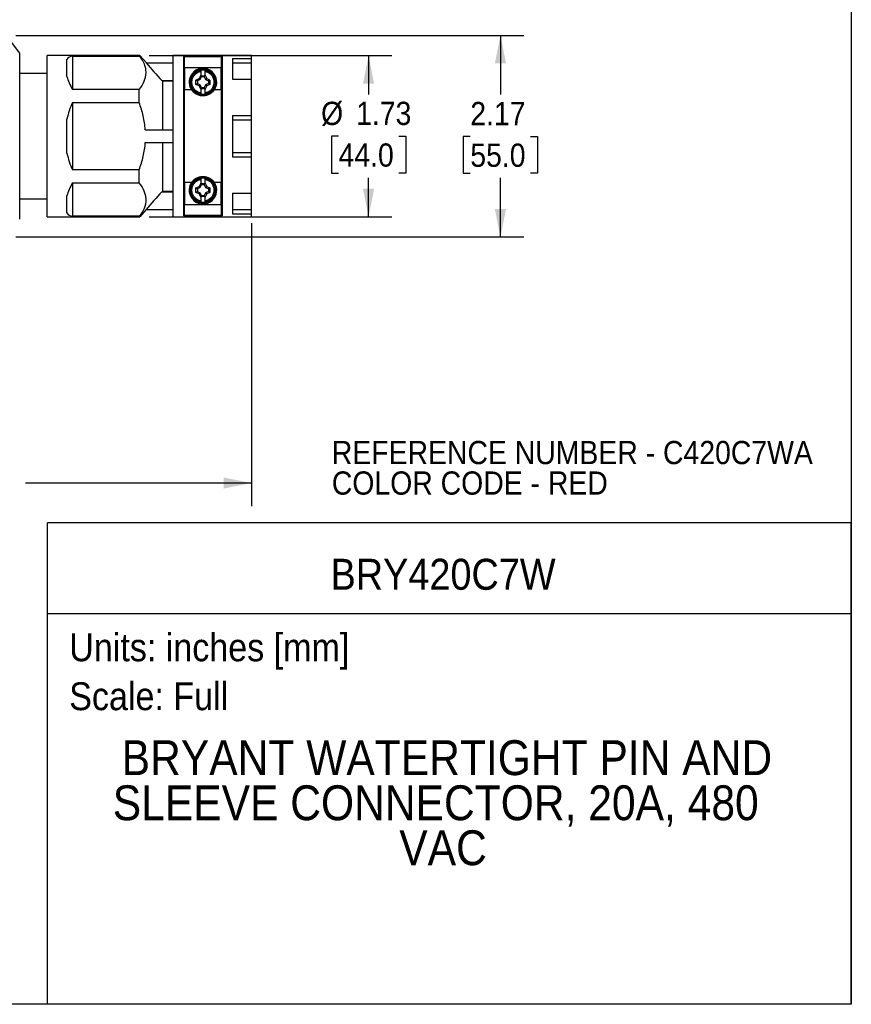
# Model space of a CAD drawing. Header units: inches. Extents: x 0 to 22, y 0 to 17.
# Tile 14 of 20: x 13.1 to 22, y 0 to 10.6. Entities that reach past the tile are written whole.
import ezdxf
from ezdxf.enums import TextEntityAlignment as Align

# ---------------------------------------------------------------- set-up
doc = ezdxf.new("R2010")
doc.units = ezdxf.units.IN
doc.header["$LTSCALE"] = 2
doc.header["$MEASUREMENT"] = 0
doc.linetypes.add('SLD-Solid', pattern=[0])
doc.layers.add('DIMENSIONS', color=140, linetype='SLD-Solid', lineweight=25)
doc.layers.add('TEXT', color=140, linetype='SLD-Solid', lineweight=25)
doc.layers.add('SLD-DEFPOINTS', color=7, linetype='Continuous')
doc.styles.add('SLDTEXTSTYLE0', font='GOTHIC.TTF', dxfattribs={"width": 0.913})
doc.dimstyles.new('SLDDIMSTYLE2', dxfattribs={"dimtxt": 0.25, "dimasz": 0.3, "dimexe": 0, "dimexo": 0.0625, "dimgap": 0.0625, "dimtad": 0, "dimtih": 1, "dimtoh": 1, "dimrnd": 1e-09, "dimzin": 12, "dimdsep": 46, "dimtxsty": 'SLDTEXTSTYLE0', "dimsah": 1, "dimcen": 0.09, "dimadec": 0, "dimazin": 3, "dimtfac": 1, "dimtofl": 0, "dimtmove": 0, "dimatfit": 3, "dimfxl": 0, "dimfrac": 2, "dimtolj": 1, "dimtzin": 12, "dimarcsym": 0})

# ---------------------------------------------------------------- blocks, each defined once
blk = doc.blocks.new('Block2')
at = {"color": 7, "linetype": 'SLD-Solid', "lineweight": 18}
for q in [(22, 17), (0, 0)]:
    blk.add_line((22, 0), q, dxfattribs=at)
blk = doc.blocks.new('SW_NOTE_0')
at = {"layer": 'TEXT', "color": 0, "insert": (0, 0.383), "char_height": 0.3, "attachment_point": 1, "style": 'SLDTEXTSTYLE0'}
blk.add_mtext('Scale: Full', dxfattribs=at)
blk = doc.blocks.new('SW_NOTE_0_1')
at = {"layer": 'TEXT', "color": 0, "insert": (0, 0.383), "char_height": 0.3, "attachment_point": 1, "style": 'SLDTEXTSTYLE0'}
blk.add_mtext('Units: inches [mm]', dxfattribs=at)
blk = doc.blocks.new('Block1')
at = {"layer": 'TEXT'}
for p, q in [((22, 5.178), (13.358, 5.178)), ((13.358, 0), (13.358, 5.178)), ((22, 0), (22, 5.178)), ((13.358, 4.204), (22, 4.204)), ((22, 0), (13.358, 0))]:
    blk.add_line(p, q, dxfattribs=at)
for name, p in [('SW_NOTE_0_1', (13.59, 3.607)), ('SW_NOTE_0', (13.59, 3.081))]:
    blk.add_blockref(name, p, dxfattribs=at)
at = {"layer": 'TEXT', "color": 140, "style": 'SLDTEXTSTYLE0', "width": 0.913}
for tag, height, p in [('AUTOATTR0', 0.333, (16.4, 4.359)), ('AUTOATTR1_0', 0.375, (14.154, 2.353)), ('AUTOATTR1_1', 0.375, (14.058, 1.868)), ('AUTOATTR1_2', 0.375, (17.139, 1.384))]:
    blk.add_attdef(tag, text='', height=height, dxfattribs=at).set_placement(p, align=Align.BOTTOM_LEFT)
blk = doc.blocks.new('SW_NOTE_0_2')
at = {"layer": 'TEXT', "color": 0, "char_height": 0.25, "attachment_point": 1, "style": 'SLDTEXTSTYLE0'}
for s, insert in [('REFERENCE NUMBER - C420C7WA', (0, 0.319)), ('COLOR CODE - RED', (0, -0.009))]:
    blk.add_mtext(s, dxfattribs=dict(at, insert=insert))
blk = doc.blocks.new('_D_4')
at = {"layer": 'DIMENSIONS'}
for p, q in [((15.549, 8.401), (15.549, 5.357)), ((9.266, 8.124), (9.266, 5.357)), ((9.266, 5.607), (11.697, 5.607)), ((11.992, 5.605), (11.916, 5.605)), ((11.916, 5.605), (11.916, 5.208)), ((12.823, 5.605), (12.9, 5.605)), ((12.9, 5.605), (12.9, 5.208)), ((15.549, 5.607), (13.119, 5.607)), ((11.916, 5.208), (11.992, 5.208)), ((12.9, 5.208), (12.823, 5.208))]:
    blk.add_line(p, q, dxfattribs=at)
for points in [[(9.266, 5.607), (9.566, 5.547), (9.566, 5.667)], [(15.549, 5.607), (15.249, 5.667), (15.249, 5.547)]]:
    blk.add_solid(points, dxfattribs=at)
at = {"layer": 'DIMENSIONS', "char_height": 0.25, "attachment_point": 1, "style": 'SLDTEXTSTYLE0'}
for s, insert in [('6.28', (12.085, 5.975)), ('159.6', (11.992, 5.527))]:
    blk.add_mtext(s, dxfattribs=dict(at, insert=insert))
blk = doc.blocks.new('_D_6')
at = {"layer": 'DIMENSIONS'}
for p, q in [((14.451, 10.204), (17.059, 10.204)), ((16.809, 10.204), (16.809, 9.786)), ((16.486, 9.338), (16.41, 9.338)), ((16.41, 9.338), (16.41, 8.941)), ((17.133, 9.338), (17.209, 9.338)), ((17.209, 9.338), (17.209, 8.941)), ((16.41, 8.941), (16.486, 8.941)), ((17.209, 8.941), (17.133, 8.941)), ((16.809, 8.472), (16.809, 8.89)), ((14.451, 8.472), (17.059, 8.472))]:
    blk.add_line(p, q, dxfattribs=at)
for points in [[(16.809, 10.204), (16.749, 9.904), (16.869, 9.904)], [(16.809, 8.472), (16.869, 8.772), (16.749, 8.772)]]:
    blk.add_solid(points, dxfattribs=at)
at = {"layer": 'DIMENSIONS', "char_height": 0.25, "attachment_point": 1, "style": 'SLDTEXTSTYLE0'}
for s, insert in [('%%c', (16.298, 9.708)), ('1.73', (16.675, 9.708)), ('44.0', (16.486, 9.26))]:
    blk.add_mtext(s, dxfattribs=dict(at, insert=insert))
blk = doc.blocks.new('_D_7')
at = {"layer": 'DIMENSIONS'}
for p, q in [((13.014, 10.421), (18.477, 10.421)), ((18.227, 10.421), (18.227, 9.787)), ((17.903, 9.336), (17.827, 9.336)), ((17.827, 9.336), (17.827, 8.939)), ((18.55, 9.336), (18.626, 9.336)), ((18.626, 9.336), (18.626, 8.939)), ((17.827, 8.939), (17.903, 8.939)), ((18.626, 8.939), (18.55, 8.939)), ((18.227, 8.255), (18.227, 8.888)), ((13.014, 8.255), (18.477, 8.255))]:
    blk.add_line(p, q, dxfattribs=at)
for points in [[(18.227, 10.421), (18.167, 10.121), (18.287, 10.121)], [(18.227, 8.255), (18.287, 8.555), (18.167, 8.555)]]:
    blk.add_solid(points, dxfattribs=at)
at = {"layer": 'DIMENSIONS', "char_height": 0.25, "attachment_point": 1, "style": 'SLDTEXTSTYLE0'}
for s, insert in [('2.17', (17.903, 9.706)), ('55.0', (17.903, 9.258))]:
    blk.add_mtext(s, dxfattribs=dict(at, insert=insert))

msp = doc.modelspace()

# ---------------------------------------------------------------- linework, layer by layer
at = {"color": 7, "linetype": 'SLD-Solid'}
for p, q in [((22, 17), (22, 0)), ((22, 0), (0, 0))]:
    msp.add_line(p, q, dxfattribs=at)
for p, q in [((13.058, 10.23), (12.914, 10.421)), ((14.351, 10.204), (13.353, 10.204)), ((13.353, 9.338), (13.353, 10.204)), ((13.625, 10.2), (14.35, 10.2)), ((13.625, 10.2), (13.625, 9.839)), ((14.421, 10.126), (14.351, 10.204)), ((15.549, 10.204), (14.703, 10.204)), ((14.703, 10.204), (14.703, 8.472)), ((14.821, 10.195), (15.234, 10.195)), ((14.821, 8.481), (14.821, 10.195)), ((15.225, 10.191), (14.831, 10.191)), ((14.831, 10.074), (14.831, 10.191)), ((15.225, 10.191), (15.225, 10.074)), ((15.234, 10.195), (15.234, 8.481)), ((15.344, 10.175), (15.549, 10.175)), ((15.344, 10.175), (15.344, 9.95)), ((15.549, 10.175), (15.549, 10.204)), ((15.549, 10.125), (15.549, 10.175)), ((13.566, 9.979), (13.566, 10.163)), ((14.417, 10.125), (14.703, 10.125)), ((15.225, 10.074), (14.831, 10.074)), ((14.831, 10.074), (14.831, 9.836)), ((15.225, 9.836), (15.225, 10.074)), ((15.344, 10.125), (15.549, 10.125)), ((15.549, 9.95), (15.549, 10.125)), ((13.353, 10.013), (13.057, 10.013)), ((14.953, 9.942), (14.988, 9.959)), ((15.004, 9.994), (14.988, 9.959)), ((14.988, 9.959), (14.999, 9.947)), ((14.999, 9.947), (15.014, 9.979)), ((15.004, 9.994), (15.008, 9.994)), ((15.008, 9.987), (15.004, 9.994)), ((15.008, 9.994), (15.008, 10.036)), ((15.008, 9.987), (15.008, 9.994)), ((15.009, 9.985), (15.008, 9.982)), ((15.014, 9.979), (15.009, 9.985)), ((15.046, 9.985), (15.009, 9.985)), ((15.014, 9.979), (15.042, 9.979)), ((15.046, 9.985), (15.042, 9.979)), ((15.042, 9.979), (15.057, 9.947)), ((15.047, 9.982), (15.046, 9.985)), ((15.047, 10.036), (15.047, 9.994)), ((15.047, 9.994), (15.052, 9.994)), ((15.052, 9.994), (15.047, 9.987)), ((15.047, 9.994), (15.047, 9.987)), ((15.052, 9.994), (15.068, 9.959)), ((15.057, 9.947), (15.068, 9.959)), ((15.068, 9.959), (15.103, 9.942)), ((14.585, 9.936), (14.703, 9.936)), ((14.596, 9.928), (14.59, 9.936)), ((14.703, 9.928), (14.596, 9.928)), ((14.596, 9.407), (14.596, 9.928)), ((14.953, 9.895), (14.953, 9.942)), ((14.953, 9.942), (14.968, 9.933)), ((14.953, 9.895), (14.968, 9.904)), ((14.988, 9.878), (14.953, 9.895)), ((14.999, 9.947), (14.968, 9.933)), ((14.968, 9.933), (14.968, 9.904)), ((14.968, 9.904), (14.999, 9.89)), ((14.999, 9.89), (14.988, 9.878)), ((15.004, 9.843), (14.988, 9.878)), ((15.014, 9.858), (14.999, 9.89)), ((15.008, 9.85), (15.004, 9.843)), ((15.008, 9.855), (15.009, 9.852)), ((15.008, 9.843), (15.008, 9.85)), ((15.009, 9.852), (15.014, 9.858)), ((15.009, 9.852), (15.046, 9.852)), ((15.042, 9.858), (15.014, 9.858)), ((15.057, 9.89), (15.042, 9.858)), ((15.042, 9.858), (15.046, 9.852)), ((15.046, 9.852), (15.047, 9.855)), ((15.047, 9.85), (15.052, 9.843)), ((15.047, 9.85), (15.047, 9.843)), ((15.068, 9.878), (15.052, 9.843)), ((15.057, 9.947), (15.088, 9.933)), ((15.088, 9.904), (15.057, 9.89)), ((15.068, 9.878), (15.057, 9.89)), ((15.103, 9.895), (15.068, 9.878)), ((15.103, 9.942), (15.088, 9.933)), ((15.088, 9.933), (15.088, 9.904)), ((15.103, 9.895), (15.088, 9.904)), ((15.103, 9.942), (15.103, 9.895)), ((15.166, 9.919), (15.159, 9.919)), ((15.344, 9.95), (15.549, 9.95)), ((15.549, 9.562), (15.549, 9.95)), ((14.343, 9.839), (13.625, 9.839)), ((14.831, 8.84), (14.831, 9.836)), ((14.906, 9.836), (14.831, 9.836)), ((15.008, 9.843), (15.004, 9.843)), ((15.008, 9.801), (15.008, 9.843)), ((15.047, 9.843), (15.047, 9.801)), ((15.052, 9.843), (15.047, 9.843)), ((15.225, 9.836), (15.15, 9.836)), ((15.225, 9.836), (15.225, 8.84)), ((13.625, 9.699), (14.342, 9.699)), ((13.625, 9.699), (13.625, 8.977)), ((14.831, 9.689), (14.821, 9.689)), ((15.234, 9.689), (15.225, 9.689)), ((15.344, 9.562), (15.549, 9.562)), ((15.344, 9.562), (15.344, 9.114)), ((15.549, 9.514), (15.549, 9.562)), ((13.566, 9.154), (13.566, 9.521)), ((15.344, 9.514), (15.549, 9.514)), ((15.549, 9.162), (15.549, 9.514)), ((13.353, 8.472), (13.353, 9.338)), ((14.408, 9.407), (14.703, 9.407)), ((14.408, 9.269), (14.703, 9.269)), ((14.596, 8.747), (14.596, 9.269)), ((15.344, 9.162), (15.549, 9.162)), ((15.344, 9.114), (15.549, 9.114)), ((15.549, 9.114), (15.549, 9.162)), ((15.549, 8.725), (15.549, 9.114)), ((14.342, 8.977), (13.625, 8.977)), ((14.821, 8.986), (14.831, 8.986)), ((15.225, 8.986), (15.234, 8.986)), ((13.625, 8.836), (14.343, 8.836)), ((13.625, 8.836), (13.625, 8.476)), ((14.906, 8.84), (14.831, 8.84)), ((14.831, 8.84), (14.831, 8.601)), ((14.953, 8.781), (14.988, 8.797)), ((15.004, 8.832), (14.988, 8.797)), ((14.988, 8.797), (14.999, 8.786)), ((14.999, 8.786), (15.014, 8.817)), ((15.004, 8.832), (15.008, 8.832)), ((15.008, 8.826), (15.004, 8.832)), ((15.008, 8.832), (15.008, 8.875)), ((15.008, 8.826), (15.008, 8.832)), ((15.009, 8.824), (15.008, 8.821)), ((15.014, 8.817), (15.009, 8.824)), ((15.046, 8.824), (15.009, 8.824)), ((15.014, 8.817), (15.042, 8.817)), ((15.046, 8.824), (15.042, 8.817)), ((15.042, 8.817), (15.057, 8.786)), ((15.047, 8.821), (15.046, 8.824)), ((15.047, 8.875), (15.047, 8.832)), ((15.047, 8.832), (15.052, 8.832)), ((15.052, 8.832), (15.047, 8.826)), ((15.047, 8.832), (15.047, 8.826)), ((15.052, 8.832), (15.068, 8.797)), ((15.057, 8.786), (15.068, 8.797)), ((15.068, 8.797), (15.103, 8.781)), ((15.225, 8.84), (15.15, 8.84)), ((15.225, 8.601), (15.225, 8.84)), ((13.566, 8.513), (13.566, 8.697)), ((14.585, 8.74), (14.703, 8.74)), ((14.59, 8.74), (14.596, 8.747)), ((14.596, 8.747), (14.703, 8.747)), ((14.953, 8.733), (14.953, 8.781)), ((14.953, 8.781), (14.968, 8.771)), ((14.953, 8.733), (14.968, 8.743)), ((14.988, 8.717), (14.953, 8.733)), ((14.999, 8.786), (14.968, 8.771)), ((14.968, 8.771), (14.968, 8.743)), ((14.968, 8.743), (14.999, 8.728)), ((14.999, 8.728), (14.988, 8.717)), ((15.004, 8.682), (14.988, 8.717)), ((15.014, 8.697), (14.999, 8.728)), ((15.008, 8.688), (15.004, 8.682)), ((15.008, 8.693), (15.009, 8.691)), ((15.008, 8.682), (15.008, 8.688)), ((15.009, 8.691), (15.014, 8.697)), ((15.009, 8.691), (15.046, 8.691)), ((15.042, 8.697), (15.014, 8.697)), ((15.057, 8.728), (15.042, 8.697)), ((15.042, 8.697), (15.046, 8.691)), ((15.046, 8.691), (15.047, 8.693)), ((15.047, 8.688), (15.052, 8.682)), ((15.047, 8.688), (15.047, 8.682)), ((15.068, 8.717), (15.052, 8.682)), ((15.057, 8.786), (15.088, 8.771)), ((15.088, 8.743), (15.057, 8.728)), ((15.068, 8.717), (15.057, 8.728)), ((15.103, 8.733), (15.068, 8.717)), ((15.103, 8.781), (15.088, 8.771)), ((15.088, 8.771), (15.088, 8.743)), ((15.103, 8.733), (15.088, 8.743)), ((15.103, 8.781), (15.103, 8.733)), ((15.166, 8.757), (15.159, 8.757)), ((15.344, 8.725), (15.549, 8.725)), ((15.344, 8.725), (15.344, 8.501)), ((15.549, 8.55), (15.549, 8.726)), ((13.057, 8.663), (13.353, 8.663)), ((15.225, 8.601), (14.831, 8.601)), ((14.831, 8.485), (14.831, 8.601)), ((15.008, 8.682), (15.004, 8.682)), ((15.008, 8.64), (15.008, 8.682)), ((15.047, 8.682), (15.047, 8.64)), ((15.052, 8.682), (15.047, 8.682)), ((15.225, 8.601), (15.225, 8.485)), ((14.35, 8.476), (13.625, 8.476)), ((14.352, 8.472), (14.421, 8.55)), ((14.417, 8.55), (14.703, 8.55)), ((15.234, 8.481), (14.821, 8.481)), ((15.225, 8.485), (14.831, 8.485)), ((15.344, 8.55), (15.549, 8.55)), ((15.344, 8.501), (15.549, 8.501)), ((15.549, 8.501), (15.549, 8.55)), ((15.549, 8.472), (15.549, 8.501)), ((13.353, 8.472), (14.351, 8.472)), ((14.703, 8.472), (15.549, 8.472))]:
    msp.add_line(p, q)
for centre, radius, start, end in [((15.028, 9.919), 0.148, 325.9278, 214.0722), ((14.412, 9.338), 0.866, 155.38, 167.7612), ((14.412, 9.338), 0.866, 192.2388, 204.62), ((15.028, 8.757), 0.148, 145.9278, 34.0722)]:
    msp.add_arc(centre, radius, start, end)
for major_axis, start_param, end_param in [((-0.837, 0.837), 6.115285, 6.331378), ((-0.837, 0.837), 0.475406, 0.691499), ((0.837, 0.837), 2.450094, 2.666187), ((0.837, 0.837), 3.0934, 3.309493)]:
    msp.add_ellipse((14.412, 9.338), major_axis=major_axis, ratio=0.267949, start_param=start_param, end_param=end_param)
for points, knots in [([(13.057, 10.231), (13.057, 10.231), (13.057, 10.23), (13.057, 10.23), (13.057, 10.229), (13.057, 10.227), (13.057, 10.225), (13.057, 10.223), (13.057, 10.22), (13.057, 10.217), (13.057, 10.209), (13.057, 10.194), (13.057, 10.164), (13.057, 10.126), (13.057, 10.081), (13.057, 10.029), (13.057, 9.97), (13.057, 9.905), (13.057, 9.835), (13.057, 9.759), (13.057, 9.68), (13.057, 9.597), (13.057, 9.484), (13.057, 9.338), (13.057, 9.192), (13.057, 9.078), (13.057, 8.996), (13.057, 8.916), (13.057, 8.841), (13.057, 8.771), (13.057, 8.706), (13.057, 8.647), (13.057, 8.594), (13.057, 8.549), (13.057, 8.512), (13.057, 8.482), (13.057, 8.465), (13.057, 8.456), (13.057, 8.451), (13.057, 8.448), (13.057, 8.446), (13.057, 8.445), (13.057, 8.445)], [0, 0, 0, 0, 0.006963, 0.013914, 0.020857, 0.027795, 0.034732, 0.04167, 0.048614, 0.055566, 0.062531, 0.09378, 0.125037, 0.156287, 0.187544, 0.218793, 0.25005, 0.2813, 0.312557, 0.343807, 0.375064, 0.406313, 0.43757, 0.500001, 0.562432, 0.593682, 0.624939, 0.656188, 0.687446, 0.718695, 0.749952, 0.781202, 0.812459, 0.843708, 0.874966, 0.906215, 0.937472, 0.949996, 0.962491, 0.974977, 0.987474, 1, 1, 1, 1]), ([(14.343, 9.839), (14.365, 9.868), (14.383, 9.898), (14.408, 9.958), (14.415, 9.988), (14.416, 10.027), (14.416, 10.035), (14.415, 10.05), (14.414, 10.058), (14.41, 10.081), (14.405, 10.096), (14.388, 10.141), (14.371, 10.171), (14.35, 10.2)], [0, 0, 0, 0, 0.25, 0.25, 0.5, 0.5, 0.5625, 0.5625, 0.625, 0.625, 0.75, 0.75, 1, 1, 1, 1]), ([(14.35, 10.2), (14.35, 10.203), (14.351, 10.205), (14.351, 10.204), (14.351, 10.203)], [0, 0, 0, 0, 0.873725, 1, 1, 1, 1]), ([(15.166, 9.919), (15.166, 9.937), (15.162, 9.955), (15.148, 9.988), (15.138, 10.003), (15.112, 10.029), (15.097, 10.039), (15.064, 10.053), (15.046, 10.056), (15.01, 10.056), (14.992, 10.053), (14.958, 10.039), (14.943, 10.029), (14.918, 10.003), (14.907, 9.988), (14.894, 9.955), (14.89, 9.937), (14.89, 9.919)], [0, 0, 0, 0, 0.125, 0.125, 0.25, 0.25, 0.375, 0.375, 0.5, 0.5, 0.625, 0.625, 0.75, 0.75, 0.875, 0.875, 1, 1, 1, 1]), ([(15.008, 9.789), (14.993, 9.792), (14.978, 9.797), (14.951, 9.812), (14.939, 9.822), (14.918, 9.845), (14.911, 9.859), (14.9, 9.888), (14.897, 9.903), (14.897, 9.934), (14.9, 9.95), (14.911, 9.979), (14.918, 9.992), (14.939, 10.016), (14.951, 10.026), (14.978, 10.041), (14.993, 10.046), (15.008, 10.048)], [0, 0, 0, 0, 0.125, 0.125, 0.25, 0.25, 0.375, 0.375, 0.5, 0.5, 0.625, 0.625, 0.75, 0.75, 0.875, 0.875, 1, 1, 1, 1]), ([(15.008, 9.801), (14.994, 9.803), (14.981, 9.808), (14.957, 9.822), (14.946, 9.831), (14.928, 9.852), (14.921, 9.865), (14.911, 9.891), (14.909, 9.905), (14.909, 9.933), (14.911, 9.946), (14.921, 9.973), (14.928, 9.985), (14.946, 10.006), (14.957, 10.015), (14.981, 10.029), (14.994, 10.034), (15.008, 10.036)], [0, 0, 0, 0, 0.125, 0.125, 0.25, 0.25, 0.375, 0.375, 0.5, 0.5, 0.625, 0.625, 0.75, 0.75, 0.875, 0.875, 1, 1, 1, 1]), ([(15.008, 10.036), (15.008, 10.037), (15.008, 10.038), (15.008, 10.04), (15.008, 10.042), (15.008, 10.044), (15.008, 10.045), (15.008, 10.046), (15.008, 10.047), (15.008, 10.048), (15.008, 10.048), (15.008, 10.048)], [0, 0, 0, 0, 0.127718, 0.25126, 0.370627, 0.485822, 0.596859, 0.703761, 0.806556, 0.905286, 1, 1, 1, 1]), ([(15.047, 10.048), (15.063, 10.046), (15.078, 10.041), (15.105, 10.026), (15.117, 10.016), (15.137, 9.992), (15.145, 9.979), (15.156, 9.95), (15.159, 9.934), (15.159, 9.919)], [0, 0, 0, 0, 0.25, 0.25, 0.5, 0.5, 0.75, 0.75, 1, 1, 1, 1]), ([(15.047, 10.048), (15.047, 10.048), (15.047, 10.048), (15.047, 10.047), (15.047, 10.045), (15.047, 10.044), (15.047, 10.041), (15.047, 10.039), (15.047, 10.037), (15.047, 10.036)], [0, 0, 0, 0, 0.122533, 0.251724, 0.387667, 0.530433, 0.680066, 0.836587, 1, 1, 1, 1]), ([(15.047, 10.036), (15.061, 10.034), (15.075, 10.029), (15.099, 10.015), (15.11, 10.006), (15.128, 9.985), (15.135, 9.973), (15.144, 9.946), (15.147, 9.933), (15.147, 9.905), (15.144, 9.891), (15.135, 9.865), (15.128, 9.852), (15.11, 9.831), (15.099, 9.822), (15.075, 9.808), (15.061, 9.803), (15.047, 9.801)], [0, 0, 0, 0, 0.125, 0.125, 0.25, 0.25, 0.375, 0.375, 0.5, 0.5, 0.625, 0.625, 0.75, 0.75, 0.875, 0.875, 1, 1, 1, 1]), ([(14.89, 9.919), (14.89, 9.901), (14.894, 9.883), (14.907, 9.849), (14.918, 9.834), (14.943, 9.808), (14.958, 9.798), (14.992, 9.784), (15.01, 9.781), (15.046, 9.781), (15.064, 9.784), (15.097, 9.798), (15.112, 9.808), (15.138, 9.834), (15.148, 9.849), (15.162, 9.883), (15.166, 9.901), (15.166, 9.919)], [0, 0, 0, 0, 0.125, 0.125, 0.25, 0.25, 0.375, 0.375, 0.5, 0.5, 0.625, 0.625, 0.75, 0.75, 0.875, 0.875, 1, 1, 1, 1]), ([(15.159, 9.919), (15.159, 9.903), (15.156, 9.888), (15.145, 9.859), (15.137, 9.845), (15.117, 9.822), (15.105, 9.812), (15.078, 9.797), (15.063, 9.792), (15.047, 9.789)], [0, 0, 0, 0, 0.25, 0.25, 0.5, 0.5, 0.75, 0.75, 1, 1, 1, 1]), ([(14.342, 9.699), (14.342, 9.723), (14.342, 9.748), (14.342, 9.795), (14.343, 9.817), (14.343, 9.839)], [0, 0, 0, 0, 0.5, 0.5, 1, 1, 1, 1]), ([(15.15, 9.836), (15.147, 9.831), (15.144, 9.827), (15.136, 9.818), (15.132, 9.814), (15.12, 9.802), (15.11, 9.796), (15.094, 9.787), (15.089, 9.784), (15.077, 9.779), (15.071, 9.777), (15.053, 9.773), (15.041, 9.771), (15.022, 9.771), (15.015, 9.771), (15.003, 9.773), (14.997, 9.774), (14.985, 9.777), (14.979, 9.779), (14.967, 9.784), (14.962, 9.786), (14.946, 9.795), (14.936, 9.802), (14.919, 9.818), (14.912, 9.827), (14.906, 9.836)], [0, 0, 0, 0, 0.0625, 0.0625, 0.125, 0.125, 0.25, 0.25, 0.3125, 0.3125, 0.375, 0.375, 0.5, 0.5, 0.5625, 0.5625, 0.625, 0.625, 0.6875, 0.6875, 0.75, 0.75, 0.875, 0.875, 1, 1, 1, 1]), ([(15.008, 9.789), (15.008, 9.789), (15.008, 9.79), (15.008, 9.79), (15.008, 9.792), (15.008, 9.793), (15.008, 9.796), (15.008, 9.798), (15.008, 9.8), (15.008, 9.801)], [0, 0, 0, 0, 0.122533, 0.251724, 0.387667, 0.530433, 0.680066, 0.836587, 1, 1, 1, 1]), ([(15.047, 9.801), (15.047, 9.8), (15.047, 9.799), (15.047, 9.797), (15.047, 9.795), (15.047, 9.793), (15.047, 9.792), (15.047, 9.791), (15.047, 9.79), (15.047, 9.789), (15.047, 9.789), (15.047, 9.789)], [0, 0, 0, 0, 0.127718, 0.25126, 0.370627, 0.485822, 0.596859, 0.703761, 0.806556, 0.905286, 1, 1, 1, 1]), ([(14.408, 9.407), (14.406, 9.432), (14.403, 9.457), (14.396, 9.507), (14.391, 9.531), (14.374, 9.604), (14.359, 9.652), (14.342, 9.699)], [0, 0, 0, 0, 0.25, 0.25, 0.5, 0.5, 1, 1, 1, 1]), ([(14.342, 8.977), (14.359, 9.024), (14.374, 9.072), (14.397, 9.17), (14.405, 9.219), (14.408, 9.269)], [0, 0, 0, 0, 0.5, 0.5, 1, 1, 1, 1]), ([(14.343, 8.836), (14.343, 8.847), (14.343, 8.859), (14.342, 8.882), (14.342, 8.893), (14.342, 8.929), (14.342, 8.953), (14.342, 8.977)], [0, 0, 0, 0, 0.25, 0.25, 0.5, 0.5, 1, 1, 1, 1]), ([(14.906, 8.84), (14.912, 8.849), (14.919, 8.858), (14.936, 8.873), (14.946, 8.88), (14.961, 8.889), (14.967, 8.892), (14.978, 8.896), (14.984, 8.898), (15.002, 8.903), (15.015, 8.905), (15.034, 8.905), (15.04, 8.904), (15.053, 8.903), (15.059, 8.902), (15.071, 8.898), (15.077, 8.896), (15.089, 8.892), (15.094, 8.889), (15.11, 8.88), (15.12, 8.873), (15.137, 8.858), (15.144, 8.849), (15.15, 8.84)], [0, 0, 0, 0, 0.125, 0.125, 0.25, 0.25, 0.3125, 0.3125, 0.375, 0.375, 0.5, 0.5, 0.5625, 0.5625, 0.625, 0.625, 0.6875, 0.6875, 0.75, 0.75, 0.875, 0.875, 1, 1, 1, 1]), ([(14.35, 8.476), (14.371, 8.505), (14.388, 8.534), (14.411, 8.594), (14.417, 8.625), (14.416, 8.672), (14.414, 8.687), (14.407, 8.718), (14.402, 8.733), (14.383, 8.778), (14.365, 8.807), (14.343, 8.836)], [0, 0, 0, 0, 0.25, 0.25, 0.5, 0.5, 0.625, 0.625, 0.75, 0.75, 1, 1, 1, 1]), ([(14.89, 8.757), (14.89, 8.76), (14.89, 8.765), (14.891, 8.773), (14.892, 8.78), (14.893, 8.788), (14.895, 8.795), (14.898, 8.803), (14.903, 8.816), (14.912, 8.834), (14.93, 8.855), (14.951, 8.873), (14.975, 8.885), (15.001, 8.893), (15.028, 8.896), (15.055, 8.893), (15.081, 8.885), (15.105, 8.873), (15.126, 8.855), (15.143, 8.834), (15.154, 8.814), (15.16, 8.797), (15.163, 8.784), (15.165, 8.771), (15.165, 8.762), (15.166, 8.757)], [0, 0, 0, 0, 0.0180135, 0.0358871, 0.0536771, 0.0714406, 0.0892348, 0.1071168, 0.1251426, 0.1875961, 0.2501005, 0.312554, 0.3750584, 0.4375119, 0.5000163, 0.5624699, 0.6249742, 0.6874278, 0.7499321, 0.8123857, 0.8748901, 0.906311, 0.9374324, 0.9685601, 1, 1, 1, 1]), ([(15.008, 8.628), (14.993, 8.63), (14.978, 8.635), (14.951, 8.65), (14.939, 8.66), (14.918, 8.684), (14.911, 8.697), (14.9, 8.726), (14.897, 8.742), (14.897, 8.773), (14.9, 8.788), (14.911, 8.817), (14.918, 8.831), (14.939, 8.854), (14.951, 8.864), (14.978, 8.879), (14.993, 8.884), (15.008, 8.886)], [0, 0, 0, 0, 0.125, 0.125, 0.25, 0.25, 0.375, 0.375, 0.5, 0.5, 0.625, 0.625, 0.75, 0.75, 0.875, 0.875, 1, 1, 1, 1]), ([(15.008, 8.64), (14.994, 8.642), (14.981, 8.647), (14.957, 8.661), (14.946, 8.67), (14.928, 8.691), (14.921, 8.703), (14.911, 8.729), (14.909, 8.743), (14.909, 8.771), (14.911, 8.785), (14.921, 8.811), (14.928, 8.823), (14.946, 8.845), (14.957, 8.854), (14.981, 8.868), (14.994, 8.872), (15.008, 8.875)], [0, 0, 0, 0, 0.125, 0.125, 0.25, 0.25, 0.375, 0.375, 0.5, 0.5, 0.625, 0.625, 0.75, 0.75, 0.875, 0.875, 1, 1, 1, 1]), ([(15.008, 8.875), (15.008, 8.875), (15.008, 8.877), (15.008, 8.879), (15.008, 8.881), (15.008, 8.882), (15.008, 8.884), (15.008, 8.885), (15.008, 8.886), (15.008, 8.886), (15.008, 8.886), (15.008, 8.886)], [0, 0, 0, 0, 0.1277179, 0.2512603, 0.3706265, 0.4858219, 0.5968594, 0.7037606, 0.8065561, 0.9052862, 1, 1, 1, 1]), ([(15.047, 8.886), (15.063, 8.884), (15.078, 8.879), (15.105, 8.864), (15.117, 8.854), (15.137, 8.831), (15.145, 8.817), (15.156, 8.788), (15.159, 8.773), (15.159, 8.757)], [0, 0, 0, 0, 0.25, 0.25, 0.5, 0.5, 0.75, 0.75, 1, 1, 1, 1]), ([(15.047, 8.886), (15.047, 8.886), (15.047, 8.886), (15.047, 8.885), (15.047, 8.884), (15.047, 8.882), (15.047, 8.88), (15.047, 8.877), (15.047, 8.876), (15.047, 8.875)], [0, 0, 0, 0, 0.1225334, 0.2517241, 0.3876674, 0.530433, 0.6800658, 0.8365873, 1, 1, 1, 1]), ([(15.047, 8.875), (15.061, 8.872), (15.075, 8.868), (15.099, 8.854), (15.11, 8.845), (15.128, 8.823), (15.135, 8.811), (15.144, 8.785), (15.147, 8.771), (15.147, 8.743), (15.144, 8.729), (15.135, 8.703), (15.128, 8.691), (15.11, 8.67), (15.099, 8.661), (15.075, 8.647), (15.061, 8.642), (15.047, 8.64)], [0, 0, 0, 0, 0.125, 0.125, 0.25, 0.25, 0.375, 0.375, 0.5, 0.5, 0.625, 0.625, 0.75, 0.75, 0.875, 0.875, 1, 1, 1, 1]), ([(15.166, 8.757), (15.166, 8.755), (15.165, 8.749), (15.165, 8.742), (15.164, 8.734), (15.162, 8.727), (15.16, 8.719), (15.158, 8.712), (15.153, 8.698), (15.143, 8.68), (15.126, 8.659), (15.105, 8.642), (15.081, 8.629), (15.055, 8.621), (15.028, 8.619), (15.001, 8.621), (14.975, 8.629), (14.951, 8.642), (14.93, 8.659), (14.912, 8.68), (14.902, 8.7), (14.896, 8.717), (14.892, 8.73), (14.89, 8.744), (14.89, 8.753), (14.89, 8.757)], [0, 0, 0, 0, 0.018013, 0.035887, 0.053677, 0.071441, 0.089235, 0.107117, 0.125143, 0.187596, 0.2501, 0.312554, 0.375058, 0.437512, 0.500016, 0.56247, 0.624974, 0.687428, 0.749932, 0.812386, 0.87489, 0.906311, 0.937432, 0.96856, 1, 1, 1, 1]), ([(15.159, 8.757), (15.159, 8.742), (15.156, 8.726), (15.145, 8.697), (15.137, 8.684), (15.117, 8.66), (15.105, 8.65), (15.078, 8.635), (15.063, 8.63), (15.047, 8.628)], [0, 0, 0, 0, 0.25, 0.25, 0.5, 0.5, 0.75, 0.75, 1, 1, 1, 1]), ([(15.008, 8.628), (15.008, 8.628), (15.008, 8.628), (15.008, 8.629), (15.008, 8.63), (15.008, 8.632), (15.008, 8.634), (15.008, 8.637), (15.008, 8.639), (15.008, 8.64)], [0, 0, 0, 0, 0.122533, 0.251724, 0.387667, 0.530433, 0.680066, 0.836587, 1, 1, 1, 1]), ([(15.047, 8.64), (15.047, 8.639), (15.047, 8.638), (15.047, 8.635), (15.047, 8.634), (15.047, 8.632), (15.047, 8.63), (15.047, 8.629), (15.047, 8.629), (15.047, 8.628), (15.047, 8.628), (15.047, 8.628)], [0, 0, 0, 0, 0.127718, 0.25126, 0.370627, 0.485822, 0.596859, 0.703761, 0.806556, 0.905286, 1, 1, 1, 1]), ([(14.351, 8.473), (14.351, 8.472), (14.351, 8.471), (14.35, 8.473), (14.35, 8.476)], [0, 0, 0, 0, 0.224028, 1, 1, 1, 1])]:
    msp.add_open_spline(points, degree=3, knots=knots)
for points in [[(14.417, 10.125), (14.473, 10.062), (14.529, 9.999), (14.585, 9.936)], [(15.008, 10.051), (15.021, 10.053), (15.034, 10.053), (15.047, 10.051)], [(15.008, 10.048), (15.008, 10.049), (15.008, 10.05), (15.008, 10.051)], [(15.047, 10.051), (15.047, 10.05), (15.047, 10.049), (15.047, 10.048)], [(15.008, 9.786), (15.008, 9.787), (15.008, 9.788), (15.008, 9.789)], [(15.047, 9.786), (15.034, 9.784), (15.021, 9.784), (15.008, 9.786)], [(15.047, 9.789), (15.047, 9.788), (15.047, 9.787), (15.047, 9.786)], [(15.008, 8.89), (15.021, 8.892), (15.034, 8.892), (15.047, 8.89)], [(15.008, 8.886), (15.008, 8.888), (15.008, 8.889), (15.008, 8.89)], [(15.047, 8.89), (15.047, 8.889), (15.047, 8.888), (15.047, 8.886)], [(14.585, 8.74), (14.529, 8.677), (14.473, 8.614), (14.417, 8.55)], [(15.008, 8.624), (15.008, 8.626), (15.008, 8.627), (15.008, 8.628)], [(15.047, 8.624), (15.034, 8.623), (15.021, 8.623), (15.008, 8.624)], [(15.047, 8.628), (15.047, 8.627), (15.047, 8.626), (15.047, 8.624)]]:
    msp.add_open_spline(points, degree=3)

# ---------------------------------------------------------------- block references
at = {"layer": 'SLD-DEFPOINTS'}
msp.add_blockref('Block2', (0, 0), dxfattribs=at)
ref = msp.add_blockref('Block1', (0, 0), dxfattribs=at)
ref.add_attrib('AUTOATTR0', 'BRY420C7W', dxfattribs={"layer": 'TEXT', "height": 0.3333, "style": 'SLDTEXTSTYLE0', "width": 0.913}).set_placement((16.4, 4.359), align=Align.BOTTOM_LEFT)
ref.add_attrib('AUTOATTR1_0', 'BRYANT WATERTIGHT PIN AND ', dxfattribs={"layer": 'TEXT', "height": 0.375, "style": 'SLDTEXTSTYLE0', "width": 0.913}).set_placement((14.154, 2.353), align=Align.BOTTOM_LEFT)
ref.add_attrib('AUTOATTR1_1', 'SLEEVE CONNECTOR, 20A, 480 ', dxfattribs={"layer": 'TEXT', "height": 0.375, "style": 'SLDTEXTSTYLE0', "width": 0.913}).set_placement((14.058, 1.868), align=Align.BOTTOM_LEFT)
ref.add_attrib('AUTOATTR1_2', 'VAC', dxfattribs={"layer": 'TEXT', "height": 0.375, "style": 'SLDTEXTSTYLE0', "width": 0.913}).set_placement((17.139, 1.384), align=Align.BOTTOM_LEFT)
at = {"layer": 'TEXT'}
msp.add_blockref('SW_NOTE_0_2', (16.414, 5.741), dxfattribs=at)

# ---------------------------------------------------------------- dimensions: what is measured, and where the dimension line sits
at = {"layer": 'DIMENSIONS'}
for base, p1, p2, angle, picture, middle in [((18.227, 8.255), (12.914, 10.421), (12.914, 8.255), 90, '_D_7', (18.227, 9.338)), ((15.549, 5.607), (9.266, 8.224), (15.549, 8.501), 0, '_D_4', (12.408, 5.607))]:
    dim = msp.add_linear_dim(base=base, p1=p1, p2=p2, angle=angle, dimstyle='SLDDIMSTYLE2', dxfattribs=at)
    dim.commit()
    dim.dimension.update_dxf_attribs({"geometry": picture, "text_midpoint": middle, "dimtype": 160})
dim = msp.add_linear_dim(base=(16.809, 8.472), p1=(14.351, 10.204), p2=(14.351, 8.472), angle=90, text='%%c<>', dimstyle='SLDDIMSTYLE2', dxfattribs=at)
dim.commit()
dim.dimension.update_dxf_attribs({"geometry": '_D_6', "text_midpoint": (16.809, 9.338), "dimtype": 160})

doc.saveas('drawing.dxf')
